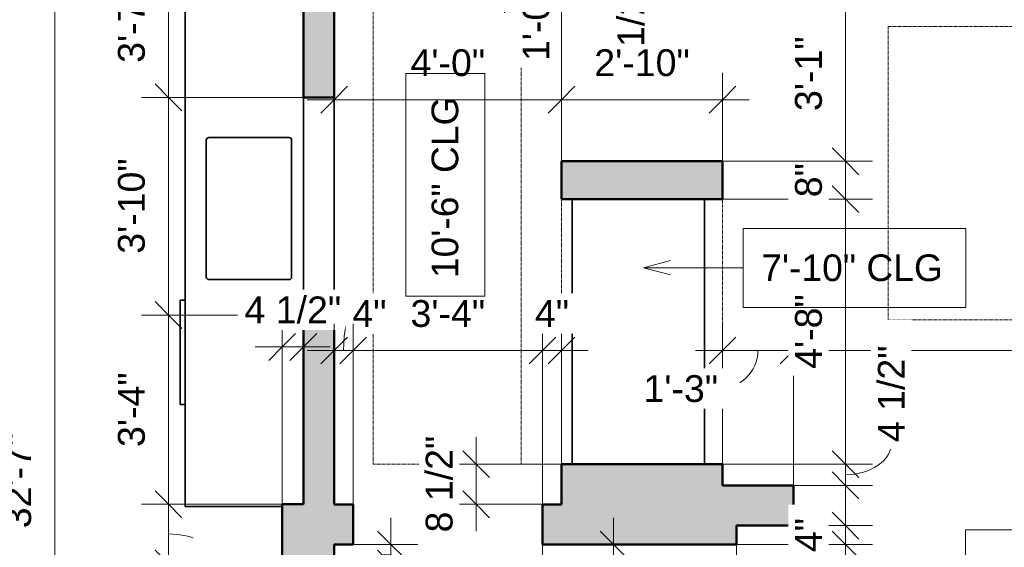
# Model space of a CAD drawing. Header units: inches. Extents: x -321 to 583, y -54 to 661.
# Tile 16 of 22: x 95 to 303, y 188 to 299. Entities that reach past the tile are written whole.
import ezdxf

# ---------------------------------------------------------------- set-up
doc = ezdxf.new("R2010")
doc.units = ezdxf.units.IN
doc.header["$MEASUREMENT"] = 0
doc.linetypes.add('Demolished', pattern=[0.188976, 0.125984, -0.062992])
for name, color, linetype, lineweight in [('A-ANNO-DIMS', 211, 'Continuous', 9), ('A-ANNO-DIMS-48', 211, 'Continuous', 9), ('A-DETL-DEMO', 6, 'Demolished', 18), ('A-WALL', 113, 'Continuous', 18), ('A-WALL-PATT', 111, 'Continuous', 18), ('G-ANNO-TEXT', 231, 'Continuous', 9), ('Q-CASE', 31, 'Continuous', 18), ('Q-SPCQ', 91, 'Continuous', 18)]:
    doc.layers.add(name, color=color, linetype=linetype, lineweight=lineweight)
doc.styles.add('Arial', font='arial.ttf', dxfattribs={"height": 5.625})
doc.styles.add('Arial_1', font='arial.ttf', dxfattribs={"height": 5.669291})
doc.dimstyles.new('Linear_-_3mm_Arial', dxfattribs={"dimscale": 12, "dimtxt": 5.784148, "dimasz": 0.472441, "dimexe": 0.472441, "dimexo": 0, "dimgap": 0.275591, "dimtad": 1, "dimrnd": 0.25, "dimzin": 3, "dimdsep": 46, "dimlunit": 4, "dimtxsty": 'Arial_1', "dimblk1": 'OBLIQUE', "dimblk2": 'OBLIQUE', "dimsah": 1, "dimcen": 0.09, "dimdle": 0.472441, "dimazin": 2, "dimtfac": 1, "dimtdec": 4, "dimtix": 1, "dimtmove": 0, "dimatfit": 3, "dimfxl": 1, "dimtvp": 1, "dimtfill": 1, "dimfrac": 2, "dimtolj": 1, "dimtzin": 0, "dimarcsym": 2})
doc.dimstyles.new('Linear_-_3mm_Arial_2', dxfattribs={"dimscale": 12, "dimtxt": 5.784148, "dimasz": 0.472441, "dimexe": 0.472441, "dimexo": 0, "dimgap": 0.275591, "dimtad": 1, "dimrnd": 0.25, "dimzin": 3, "dimdsep": 46, "dimlunit": 4, "dimtxsty": 'Arial_1', "dimblk1": 'OBLIQUE', "dimblk2": 'OBLIQUE', "dimsah": 1, "dimcen": 0.09, "dimdle": 0.472441, "dimazin": 2, "dimtfac": 1, "dimtdec": 4, "dimtix": 1, "dimtmove": 1, "dimatfit": 3, "dimfxl": 1, "dimtvp": 1, "dimtfill": 1, "dimfrac": 2, "dimtolj": 1, "dimtzin": 0, "dimarcsym": 2})

# ---------------------------------------------------------------- blocks, each defined once
blk = doc.blocks.new('Casework 5 - Casework 5-448558-2-2nd Floor Plan')
at = {"layer": 'Q-CASE', "lineweight": 35}
for p, q in [((155, 324), (130, 324)), ((130, 324), (130, 196.53)), ((135, 274.5), (152, 274.5)), ((134.5, 245), (134.5, 274)), ((152.5, 274), (152.5, 245)), ((152, 244.5), (135, 244.5)), ((130, 196.53), (150.5, 196.53))]:
    blk.add_line(p, q, dxfattribs=at)
for centre, start, end in [((135, 274), 90, 180), ((152, 274), 0, 90), ((135, 245), 180, 270), ((152, 245), 270, 0)]:
    blk.add_arc(centre, 0.5, start, end, dxfattribs=at)
blk = doc.blocks.new('Specialty Equipment 5 - Specialty Equipment 5-472490-2-2nd Floor Plan')
at = {"layer": 'Q-SPCQ', "lineweight": 35}
for p, q in [((130, 240.12), (129, 240.12)), ((129, 240.12), (129, 218.12)), ((129, 218.12), (130, 218.12))]:
    blk.add_line(p, q, dxfattribs=at)
blk = doc.blocks.new('Casework 9 - Casework 9-472654-2-2nd Floor Plan')
at = {"layer": 'Q-CASE', "lineweight": 35}
for p, q in [((211.75, 261.5), (211.75, 205.5)), ((239.75, 205.5), (239.75, 261.5))]:
    blk.add_line(p, q, dxfattribs=at)
blk = doc.blocks.new('DIMBLOCK100-2-2nd Floor Plan')
at = {"layer": 'A-ANNO-DIMS-48', "lineweight": 35}
for p, q in [((126.5, 326.5), (123.67, 329.33)), ((126.5, 326.5), (129.33, 323.66)), ((126.5, 283), (123.67, 285.83)), ((126.5, 283), (129.33, 280.16))]:
    blk.add_line(p, q, dxfattribs=at)
at = {"layer": 'A-ANNO-DIMS-48'}
for p, q in [((155, 326.5), (120.83, 326.5)), ((126.5, 326.5), (126.5, 283)), ((126.5, 326.5), (155, 326.5)), ((155, 283), (120.83, 283)), ((126.5, 283), (155, 283))]:
    blk.add_line(p, q, dxfattribs=at)
at = {"layer": 'A-ANNO-DIMS-48', "color": 0, "insert": (115.83, 290.29), "char_height": 5.669, "width": 34.7049, "attachment_point": 1, "rotation": 90, "line_spacing_factor": 0.941778, "style": 'Arial_1', "bg_fill": 3, "box_fill_scale": 1.25, "bg_fill_color": 256, "bg_fill_true_color": 13158600, "bg_fill_transparency": 0}
blk.add_mtext('3\'-7 1/2"', dxfattribs=at)
blk = doc.blocks.new('_Oblique')
at = {"color": 0, "linetype": 'ByBlock', "lineweight": -2}
blk.add_line((-0.5, -0.5), (0.5, 0.5), dxfattribs=at)
blk = doc.blocks.new('DIMBLOCK101-2-2nd Floor Plan')
at = {"layer": 'A-ANNO-DIMS-48', "lineweight": 35}
for p, q in [((126.5, 283), (123.67, 285.83)), ((126.5, 283), (129.33, 280.16)), ((126.5, 237), (123.67, 239.83)), ((126.5, 237), (129.33, 234.16))]:
    blk.add_line(p, q, dxfattribs=at)
at = {"layer": 'A-ANNO-DIMS-48'}
for p, q in [((155, 283), (120.83, 283)), ((126.5, 283), (126.5, 237)), ((126.5, 283), (155, 283)), ((155, 237), (120.83, 237)), ((126.5, 237), (155, 237))]:
    blk.add_line(p, q, dxfattribs=at)
at = {"layer": 'A-ANNO-DIMS-48', "color": 0, "insert": (115.83, 249.94), "char_height": 5.669, "width": 24.1332, "attachment_point": 1, "rotation": 90, "line_spacing_factor": 0.941778, "style": 'Arial_1', "bg_fill": 3, "box_fill_scale": 1.25, "bg_fill_color": 256, "bg_fill_true_color": 13158600, "bg_fill_transparency": 0}
blk.add_mtext('3\'-10"', dxfattribs=at)
blk = doc.blocks.new('DIMBLOCK102-2-2nd Floor Plan')
at = {"layer": 'A-ANNO-DIMS-48', "lineweight": 35}
for p, q in [((126.5, 237), (123.67, 239.83)), ((126.5, 237), (129.33, 234.16)), ((126.5, 197), (123.67, 199.83)), ((126.5, 197), (129.33, 194.17))]:
    blk.add_line(p, q, dxfattribs=at)
at = {"layer": 'A-ANNO-DIMS-48'}
for p, q in [((155, 237), (120.83, 237)), ((126.5, 237), (126.5, 197)), ((126.5, 237), (155, 237)), ((150.5, 197), (120.83, 197)), ((126.5, 197), (150.5, 197))]:
    blk.add_line(p, q, dxfattribs=at)
at = {"layer": 'A-ANNO-DIMS-48', "color": 0, "insert": (115.83, 209.12), "char_height": 5.669, "width": 18.9008, "attachment_point": 1, "rotation": 90, "line_spacing_factor": 0.941778, "style": 'Arial_1', "bg_fill": 3, "box_fill_scale": 1.25, "bg_fill_color": 256, "bg_fill_true_color": 13158600, "bg_fill_transparency": 0}
blk.add_mtext('3\'-4"', dxfattribs=at)
blk = doc.blocks.new('DIMBLOCK103-2-2nd Floor Plan')
at = {"layer": 'A-ANNO-DIMS-48', "lineweight": 35}
for p, q in [((126.5, 197), (123.67, 199.83)), ((126.5, 197), (129.33, 194.17)), ((126.5, 184.5), (123.67, 187.33)), ((126.5, 184.5), (129.33, 181.66))]:
    blk.add_line(p, q, dxfattribs=at)
at = {"layer": 'A-ANNO-DIMS-48'}
for p, q in [((150.5, 197), (120.83, 197)), ((126.5, 197), (126.5, 184.5)), ((126.5, 197), (150.5, 197)), ((150.5, 184.5), (120.83, 184.5)), ((126.5, 184.5), (150.5, 184.5))]:
    blk.add_line(p, q, dxfattribs=at)
blk.add_ellipse((126.5, 185.3), major_axis=(9.6, 0), ratio=0.568204, start_param=0, end_param=1.570796, dxfattribs=at)
at = {"layer": 'A-ANNO-DIMS-48', "color": 0, "insert": (133.19, 156.37), "char_height": 5.669, "width": 34.7049, "attachment_point": 1, "rotation": 90, "line_spacing_factor": 0.941778, "style": 'Arial_1', "bg_fill": 3, "box_fill_scale": 1.25, "bg_fill_color": 256, "bg_fill_true_color": 13158600, "bg_fill_transparency": 0}
blk.add_mtext('1\'-0 1/2"', dxfattribs=at)
blk = doc.blocks.new('DIMBLOCK108-2-2nd Floor Plan')
at = {"layer": 'A-ANNO-DIMS-48'}
for p, q in [((102.5, 403.17), (102.5, 0.83)), ((154.36, 397.5), (96.83, 397.5)), ((102.5, 397.5), (154.36, 397.5)), ((150.25, 6.5), (96.83, 6.5)), ((102.5, 6.5), (150.25, 6.5))]:
    blk.add_line(p, q, dxfattribs=at)
at = {"layer": 'A-ANNO-DIMS-48', "lineweight": 35}
for p, q in [((102.5, 397.5), (99.67, 400.33)), ((102.5, 397.5), (105.33, 394.67)), ((102.5, 6.5), (99.67, 9.33)), ((102.5, 6.5), (105.33, 3.67))]:
    blk.add_line(p, q, dxfattribs=at)
at = {"layer": 'A-ANNO-DIMS-48', "color": 0, "insert": (91.83, 191.94), "char_height": 5.669, "width": 24.1332, "attachment_point": 1, "rotation": 90, "line_spacing_factor": 0.941778, "style": 'Arial_1', "bg_fill": 3, "box_fill_scale": 1.25, "bg_fill_color": 256, "bg_fill_true_color": 13158600, "bg_fill_transparency": 0}
blk.add_mtext('32\'-7"', dxfattribs=at)
blk = doc.blocks.new('DIMBLOCK109-2-2nd Floor Plan')
at = {"layer": 'A-ANNO-DIMS-48'}
for p, q in [((150.5, 197), (150.5, 235.92)), ((155, 197.73), (155, 235.92)), ((144.83, 230.25), (160.67, 230.25)), ((150.5, 230.25), (150.5, 197)), ((155, 230.25), (155, 197.73))]:
    blk.add_line(p, q, dxfattribs=at)
at = {"layer": 'A-ANNO-DIMS-48', "lineweight": 35}
for p, q in [((150.5, 230.25), (153.33, 233.08)), ((155, 230.25), (157.83, 233.08)), ((150.5, 230.25), (147.67, 227.42)), ((155, 230.25), (152.17, 227.42))]:
    blk.add_line(p, q, dxfattribs=at)
at = {"layer": 'A-ANNO-DIMS-48', "color": 0, "insert": (142.56, 240.92), "char_height": 5.669, "width": 24.4536, "attachment_point": 1, "line_spacing_factor": 0.941778, "style": 'Arial_1', "bg_fill": 3, "box_fill_scale": 1.25, "bg_fill_color": 256, "bg_fill_true_color": 13158600, "bg_fill_transparency": 0}
blk.add_mtext('4 1/2"', dxfattribs=at)
blk = doc.blocks.new('DIMBLOCK110-2-2nd Floor Plan')
at = {"layer": 'A-ANNO-DIMS-48'}
for p, q in [((161.5, 196.98), (161.5, 235.17)), ((165.5, 197), (165.5, 235.17)), ((155.83, 229.5), (165.5, 229.5)), ((161.5, 229.5), (161.5, 196.98)), ((165.5, 229.5), (165.5, 197))]:
    blk.add_line(p, q, dxfattribs=at)
at = {"layer": 'A-ANNO-DIMS-48', "lineweight": 35}
for p, q in [((161.5, 229.5), (164.33, 232.33)), ((165.5, 229.5), (168.33, 232.33)), ((161.5, 229.5), (158.67, 226.66)), ((165.5, 229.5), (162.67, 226.66))]:
    blk.add_line(p, q, dxfattribs=at)
at = {"layer": 'A-ANNO-DIMS-48'}
blk.add_ellipse((165.34, 229.5), major_axis=(0, 7.76), ratio=0.237826, start_param=0, end_param=1.570796, dxfattribs=at)
at = {"layer": 'A-ANNO-DIMS-48', "color": 0, "insert": (165.34, 240.16), "char_height": 5.669, "width": 8.6495, "attachment_point": 1, "line_spacing_factor": 0.941778, "style": 'Arial_1', "bg_fill": 3, "box_fill_scale": 1.25, "bg_fill_color": 256, "bg_fill_true_color": 13158600, "bg_fill_transparency": 0}
blk.add_mtext('4"', dxfattribs=at)
blk = doc.blocks.new('DIMBLOCK111-2-2nd Floor Plan')
at = {"layer": 'A-ANNO-DIMS-48'}
for p, q in [((165.5, 197), (165.5, 235.17)), ((205.5, 197), (205.5, 235.17)), ((165.5, 229.5), (205.5, 229.5)), ((165.5, 229.5), (165.5, 197)), ((205.5, 229.5), (205.5, 197))]:
    blk.add_line(p, q, dxfattribs=at)
at = {"layer": 'A-ANNO-DIMS-48', "lineweight": 35}
for p, q in [((165.5, 229.5), (168.33, 232.33)), ((205.5, 229.5), (208.33, 232.33)), ((165.5, 229.5), (162.67, 226.66)), ((205.5, 229.5), (202.67, 226.66))]:
    blk.add_line(p, q, dxfattribs=at)
at = {"layer": 'A-ANNO-DIMS-48', "color": 0, "insert": (177.62, 240.16), "char_height": 5.669, "width": 18.9008, "attachment_point": 1, "line_spacing_factor": 0.941778, "style": 'Arial_1', "bg_fill": 3, "box_fill_scale": 1.25, "bg_fill_color": 256, "bg_fill_true_color": 13158600, "bg_fill_transparency": 0}
blk.add_mtext('3\'-4"', dxfattribs=at)
blk = doc.blocks.new('DIMBLOCK112-2-2nd Floor Plan')
at = {"layer": 'A-ANNO-DIMS-48'}
for p, q in [((205.5, 197), (205.5, 235.17)), ((209.5, 197.75), (209.5, 235.17)), ((205.5, 229.5), (215.17, 229.5)), ((205.5, 229.5), (205.5, 197)), ((209.5, 229.5), (209.5, 197.75))]:
    blk.add_line(p, q, dxfattribs=at)
at = {"layer": 'A-ANNO-DIMS-48', "lineweight": 35}
for p, q in [((205.5, 229.5), (208.33, 232.33)), ((209.5, 229.5), (212.33, 232.33)), ((205.5, 229.5), (202.67, 226.66)), ((209.5, 229.5), (206.67, 226.66))]:
    blk.add_line(p, q, dxfattribs=at)
at = {"layer": 'A-ANNO-DIMS-48', "color": 0, "insert": (203.9, 240.16), "char_height": 5.669, "width": 8.6495, "attachment_point": 1, "line_spacing_factor": 0.941778, "style": 'Arial_1', "bg_fill": 3, "box_fill_scale": 1.25, "bg_fill_color": 256, "bg_fill_true_color": 13158600, "bg_fill_transparency": 0}
blk.add_mtext('4"', dxfattribs=at)
blk = doc.blocks.new('DIMBLOCK113-2-2nd Floor Plan')
at = {"layer": 'A-ANNO-DIMS-48'}
for p, q in [((243.5, 205.5), (243.5, 235.17)), ((258.51, 201), (258.51, 235.17)), ((237.83, 229.5), (258.51, 229.5)), ((243.5, 229.5), (243.5, 205.5)), ((258.51, 229.5), (258.51, 201))]:
    blk.add_line(p, q, dxfattribs=at)
at = {"layer": 'A-ANNO-DIMS-48', "lineweight": 35}
for p, q in [((243.5, 229.5), (246.33, 232.33)), ((258.51, 229.5), (261.34, 232.33)), ((243.5, 229.5), (240.67, 226.66)), ((258.51, 229.5), (255.67, 226.66))]:
    blk.add_line(p, q, dxfattribs=at)
at = {"layer": 'A-ANNO-DIMS-48'}
blk.add_ellipse((242.57, 229.5), major_axis=(8.43, 0), ratio=0.962764, start_param=4.712389, end_param=6.283185, dxfattribs=at)
at = {"layer": 'A-ANNO-DIMS-48', "color": 0, "insert": (226.82, 224.29), "char_height": 5.669, "width": 18.9008, "attachment_point": 1, "line_spacing_factor": 0.941778, "style": 'Arial_1', "bg_fill": 3, "box_fill_scale": 1.25, "bg_fill_color": 256, "bg_fill_true_color": 13158600, "bg_fill_transparency": 0}
blk.add_mtext('1\'-3"', dxfattribs=at)
blk = doc.blocks.new('DIMBLOCK114-2-2nd Floor Plan')
at = {"layer": 'A-ANNO-DIMS-48'}
for p, q in [((258.51, 201), (258.51, 235.17)), ((404.51, 201), (404.51, 235.17)), ((258.51, 229.5), (404.51, 229.5)), ((258.51, 229.5), (258.51, 201)), ((404.51, 229.5), (404.51, 201))]:
    blk.add_line(p, q, dxfattribs=at)
at = {"layer": 'A-ANNO-DIMS-48', "lineweight": 35}
for p, q in [((258.51, 229.5), (261.34, 232.33)), ((404.51, 229.5), (407.34, 232.33)), ((258.51, 229.5), (255.67, 226.66)), ((404.51, 229.5), (401.67, 226.66))]:
    blk.add_line(p, q, dxfattribs=at)
at = {"layer": 'A-ANNO-DIMS-48', "color": 0, "insert": (321.45, 240.16), "char_height": 5.669, "width": 24.1332, "attachment_point": 1, "line_spacing_factor": 0.941778, "style": 'Arial_1', "bg_fill": 3, "box_fill_scale": 1.25, "bg_fill_color": 256, "bg_fill_true_color": 13158600, "bg_fill_transparency": 0}
blk.add_mtext('12\'-2"', dxfattribs=at)
blk = doc.blocks.new('DIMBLOCK161-2-2nd Floor Plan')
at = {"layer": 'A-ANNO-DIMS-48', "lineweight": 35}
for p, q in [((269.5, 205.5), (266.67, 208.33)), ((269.5, 201), (266.67, 203.83)), ((269.5, 205.5), (272.33, 202.66)), ((269.5, 201), (272.33, 198.17))]:
    blk.add_line(p, q, dxfattribs=at)
at = {"layer": 'A-ANNO-DIMS-48'}
for p, q in [((243.5, 205.5), (275.17, 205.5)), ((269.5, 205.5), (243.5, 205.5)), ((269.5, 195.33), (269.5, 205.5)), ((243.75, 201), (275.17, 201)), ((269.5, 201), (243.75, 201))]:
    blk.add_line(p, q, dxfattribs=at)
blk.add_ellipse((269.5, 210.14), major_axis=(9.74, 0), ratio=0.707116, start_param=4.712389, end_param=6.283185, dxfattribs=at)
at = {"layer": 'A-ANNO-DIMS-48', "color": 0, "insert": (276.33, 210.14), "char_height": 5.669, "width": 24.4536, "attachment_point": 1, "rotation": 90, "line_spacing_factor": 0.941778, "style": 'Arial_1', "bg_fill": 3, "box_fill_scale": 1.25, "bg_fill_color": 256, "bg_fill_true_color": 13158600, "bg_fill_transparency": 0}
blk.add_mtext('4 1/2"', dxfattribs=at)
blk = doc.blocks.new('DIMBLOCK162-2-2nd Floor Plan')
at = {"layer": 'A-ANNO-DIMS-48', "lineweight": 35}
for p, q in [((269.5, 261.5), (266.67, 264.33)), ((269.5, 261.5), (272.33, 258.66)), ((269.5, 205.5), (266.67, 208.33)), ((269.5, 205.5), (272.33, 202.66))]:
    blk.add_line(p, q, dxfattribs=at)
at = {"layer": 'A-ANNO-DIMS-48'}
for p, q in [((243.5, 261.5), (275.17, 261.5)), ((269.5, 261.5), (243.5, 261.5)), ((269.5, 205.5), (269.5, 261.5)), ((243.5, 205.5), (275.17, 205.5)), ((269.5, 205.5), (243.5, 205.5))]:
    blk.add_line(p, q, dxfattribs=at)
at = {"layer": 'A-ANNO-DIMS-48', "color": 0, "insert": (258.83, 225.62), "char_height": 5.669, "width": 18.9008, "attachment_point": 1, "rotation": 90, "line_spacing_factor": 0.941778, "style": 'Arial_1', "bg_fill": 3, "box_fill_scale": 1.25, "bg_fill_color": 256, "bg_fill_true_color": 13158600, "bg_fill_transparency": 0}
blk.add_mtext('4\'-8"', dxfattribs=at)
blk = doc.blocks.new('DIMBLOCK163-2-2nd Floor Plan')
at = {"layer": 'A-ANNO-DIMS-48', "lineweight": 35}
for p, q in [((269.5, 269.5), (266.67, 272.33)), ((269.5, 269.5), (272.33, 266.66)), ((269.5, 261.5), (266.67, 264.33)), ((269.5, 261.5), (272.33, 258.66))]:
    blk.add_line(p, q, dxfattribs=at)
at = {"layer": 'A-ANNO-DIMS-48'}
for p, q in [((243.5, 269.5), (275.17, 269.5)), ((269.5, 269.5), (243.5, 269.5)), ((269.5, 261.5), (269.5, 269.5)), ((243.5, 261.5), (275.17, 261.5)), ((269.5, 261.5), (243.5, 261.5))]:
    blk.add_line(p, q, dxfattribs=at)
at = {"layer": 'A-ANNO-DIMS-48', "color": 0, "insert": (258.83, 261.89), "char_height": 5.669, "width": 8.6495, "attachment_point": 1, "rotation": 90, "line_spacing_factor": 0.941778, "style": 'Arial_1', "bg_fill": 3, "box_fill_scale": 1.25, "bg_fill_color": 256, "bg_fill_true_color": 13158600, "bg_fill_transparency": 0}
blk.add_mtext('8"', dxfattribs=at)
blk = doc.blocks.new('DIMBLOCK164-2-2nd Floor Plan')
at = {"layer": 'A-ANNO-DIMS-48'}
for p, q in [((269.5, 269.5), (269.5, 312.17)), ((239, 306.5), (275.17, 306.5)), ((269.5, 306.5), (239, 306.5)), ((243.5, 269.5), (275.17, 269.5)), ((269.5, 269.5), (243.5, 269.5))]:
    blk.add_line(p, q, dxfattribs=at)
at = {"layer": 'A-ANNO-DIMS-48', "lineweight": 35}
for p, q in [((269.5, 306.5), (266.67, 309.33)), ((269.5, 306.5), (272.33, 303.66)), ((269.5, 269.5), (266.67, 272.33)), ((269.5, 269.5), (272.33, 266.66))]:
    blk.add_line(p, q, dxfattribs=at)
at = {"layer": 'A-ANNO-DIMS-48', "color": 0, "insert": (258.83, 280.12), "char_height": 5.669, "width": 18.9008, "attachment_point": 1, "rotation": 90, "line_spacing_factor": 0.941778, "style": 'Arial_1', "bg_fill": 3, "box_fill_scale": 1.25, "bg_fill_color": 256, "bg_fill_true_color": 13158600, "bg_fill_transparency": 0}
blk.add_mtext('3\'-1"', dxfattribs=at)
blk = doc.blocks.new('DIMBLOCK165-2-2nd Floor Plan')
at = {"layer": 'A-ANNO-DIMS-48'}
for p, q in [((220.5, 194.17), (220.5, 132)), ((245.58, 188.5), (214.83, 188.5)), ((220.5, 188.5), (245.58, 188.5)), ((244.25, 132), (214.83, 132)), ((220.5, 132), (244.25, 132))]:
    blk.add_line(p, q, dxfattribs=at)
at = {"layer": 'A-ANNO-DIMS-48', "lineweight": 35}
for p, q in [((220.5, 188.5), (217.67, 191.33)), ((220.5, 188.5), (223.33, 185.66)), ((220.5, 132), (217.67, 134.83)), ((220.5, 132), (223.33, 129.17))]:
    blk.add_line(p, q, dxfattribs=at)
at = {"layer": 'A-ANNO-DIMS-48', "color": 0, "insert": (209.83, 145.79), "char_height": 5.669, "width": 34.7049, "attachment_point": 1, "rotation": 90, "line_spacing_factor": 0.941778, "style": 'Arial_1', "bg_fill": 3, "box_fill_scale": 1.25, "bg_fill_color": 256, "bg_fill_true_color": 13158600, "bg_fill_transparency": 0}
blk.add_mtext('4\'-8 1/2"', dxfattribs=at)
blk = doc.blocks.new('DIMBLOCK197-2-2nd Floor Plan')
at = {"layer": 'A-ANNO-DIMS-48'}
for p, q in [((205.5, 188.5), (205.5, 158.83)), ((205.5, 164.5), (205.5, 188.5)), ((246.5, 188.5), (246.5, 158.83)), ((246.5, 164.5), (246.5, 188.5)), ((199.83, 164.5), (246.5, 164.5))]:
    blk.add_line(p, q, dxfattribs=at)
at = {"layer": 'A-ANNO-DIMS-48', "lineweight": 35}
for p, q in [((205.5, 164.5), (208.33, 167.33)), ((246.5, 164.5), (249.33, 167.33)), ((205.5, 164.5), (202.67, 161.66)), ((246.5, 164.5), (243.67, 161.66))]:
    blk.add_line(p, q, dxfattribs=at)
at = {"layer": 'A-ANNO-DIMS-48', "color": 0, "insert": (218.12, 175.16), "char_height": 5.669, "width": 18.9008, "attachment_point": 1, "line_spacing_factor": 0.941778, "style": 'Arial_1', "bg_fill": 3, "box_fill_scale": 1.25, "bg_fill_color": 256, "bg_fill_true_color": 13158600, "bg_fill_transparency": 0}
blk.add_mtext('3\'-5"', dxfattribs=at)
blk = doc.blocks.new('DIMBLOCK198-2-2nd Floor Plan')
at = {"layer": 'A-ANNO-DIMS-48'}
for p, q in [((258.51, 192.5), (258.51, 158.83)), ((258.51, 164.5), (258.51, 192.5)), ((246.5, 188.5), (246.5, 158.83)), ((246.5, 164.5), (246.5, 188.5)), ((246.5, 164.5), (264.18, 164.5))]:
    blk.add_line(p, q, dxfattribs=at)
at = {"layer": 'A-ANNO-DIMS-48', "lineweight": 35}
for p, q in [((246.5, 164.5), (249.33, 167.33)), ((258.51, 164.5), (261.34, 167.33)), ((246.5, 164.5), (243.67, 161.66)), ((258.51, 164.5), (255.67, 161.66))]:
    blk.add_line(p, q, dxfattribs=at)
at = {"layer": 'A-ANNO-DIMS-48', "color": 0, "insert": (244.63, 175.16), "char_height": 5.669, "width": 18.9008, "attachment_point": 1, "line_spacing_factor": 0.941778, "style": 'Arial_1', "bg_fill": 3, "box_fill_scale": 1.25, "bg_fill_color": 256, "bg_fill_true_color": 13158600, "bg_fill_transparency": 0}
blk.add_mtext('1\'-0"', dxfattribs=at)
blk = doc.blocks.new('DIMBLOCK199-2-2nd Floor Plan')
at = {"layer": 'A-ANNO-DIMS-48'}
for p, q in [((269.5, 182.83), (269.5, 198.17)), ((247.11, 192.5), (275.17, 192.5)), ((269.5, 192.5), (247.11, 192.5)), ((241.25, 188.5), (275.17, 188.5)), ((269.5, 188.5), (241.25, 188.5))]:
    blk.add_line(p, q, dxfattribs=at)
at = {"layer": 'A-ANNO-DIMS-48', "lineweight": 35}
for p, q in [((269.5, 192.5), (266.67, 195.33)), ((269.5, 188.5), (266.67, 191.33)), ((269.5, 192.5), (272.33, 189.67)), ((269.5, 188.5), (272.33, 185.66))]:
    blk.add_line(p, q, dxfattribs=at)
at = {"layer": 'A-ANNO-DIMS-48', "color": 0, "insert": (258.83, 186.89), "char_height": 5.669, "width": 8.6495, "attachment_point": 1, "rotation": 90, "line_spacing_factor": 0.941778, "style": 'Arial_1', "bg_fill": 3, "box_fill_scale": 1.25, "bg_fill_color": 256, "bg_fill_true_color": 13158600, "bg_fill_transparency": 0}
blk.add_mtext('4"', dxfattribs=at)
blk = doc.blocks.new('DIMBLOCK204-2-2nd Floor Plan')
at = {"layer": 'A-ANNO-DIMS-48', "lineweight": 35}
for p, q in [((232, 318.5), (229.17, 321.33)), ((232, 318.5), (234.83, 315.66)), ((232, 311), (229.17, 313.83)), ((232, 311), (234.83, 308.16))]:
    blk.add_line(p, q, dxfattribs=at)
at = {"layer": 'A-ANNO-DIMS-48'}
for p, q in [((214, 318.5), (237.67, 318.5)), ((232, 318.5), (214, 318.5)), ((232, 318.5), (232, 305.33)), ((214.22, 311), (237.67, 311)), ((232, 311), (214.22, 311))]:
    blk.add_line(p, q, dxfattribs=at)
blk.add_ellipse((232, 307.43), major_axis=(7.76, 0), ratio=0.943159, start_param=1.570796, end_param=3.141593, dxfattribs=at)
at = {"layer": 'A-ANNO-DIMS-48', "color": 0, "insert": (221.33, 287.05), "char_height": 5.669, "width": 24.4536, "attachment_point": 1, "rotation": 90, "line_spacing_factor": 0.941778, "style": 'Arial_1', "bg_fill": 3, "box_fill_scale": 1.25, "bg_fill_color": 256, "bg_fill_true_color": 13158600, "bg_fill_transparency": 0}
blk.add_mtext('7 1/2"', dxfattribs=at)
blk = doc.blocks.new('DIMBLOCK205-2-2nd Floor Plan')
at = {"layer": 'A-ANNO-DIMS-48'}
for p, q in [((161.5, 312.49), (161.5, 276.83)), ((161.5, 282.5), (161.5, 312.49)), ((209.5, 310.75), (209.5, 276.83)), ((209.5, 282.5), (209.5, 310.75)), ((155.83, 282.5), (215.17, 282.5))]:
    blk.add_line(p, q, dxfattribs=at)
at = {"layer": 'A-ANNO-DIMS-48', "lineweight": 35}
for p, q in [((161.5, 282.5), (164.33, 285.33)), ((209.5, 282.5), (212.33, 285.33)), ((161.5, 282.5), (158.67, 279.66)), ((209.5, 282.5), (206.67, 279.66))]:
    blk.add_line(p, q, dxfattribs=at)
at = {"layer": 'A-ANNO-DIMS-48', "color": 0, "insert": (177.62, 293.16), "char_height": 5.669, "width": 18.9008, "attachment_point": 1, "line_spacing_factor": 0.941778, "style": 'Arial_1', "bg_fill": 3, "box_fill_scale": 1.25, "bg_fill_color": 256, "bg_fill_true_color": 13158600, "bg_fill_transparency": 0}
blk.add_mtext('4\'-0"', dxfattribs=at)
blk = doc.blocks.new('DIMBLOCK206-2-2nd Floor Plan')
at = {"layer": 'A-ANNO-DIMS-48'}
for p, q in [((197.5, 324.17), (197.5, 300.83)), ((209.25, 318.5), (191.83, 318.5)), ((197.5, 318.5), (209.25, 318.5)), ((209.5, 306.5), (191.83, 306.5)), ((197.5, 306.5), (209.5, 306.5))]:
    blk.add_line(p, q, dxfattribs=at)
at = {"layer": 'A-ANNO-DIMS-48', "lineweight": 35}
for p, q in [((197.5, 318.5), (194.67, 321.33)), ((197.5, 318.5), (200.33, 315.66)), ((197.5, 306.5), (194.67, 309.33)), ((197.5, 306.5), (200.33, 303.66))]:
    blk.add_line(p, q, dxfattribs=at)
at = {"layer": 'A-ANNO-DIMS-48'}
blk.add_ellipse((197.5, 306.43), major_axis=(6.69, 0), ratio=0.906313, start_param=0, end_param=1.570796, dxfattribs=at)
at = {"layer": 'A-ANNO-DIMS-48', "color": 0, "insert": (201.28, 290.68), "char_height": 5.669, "width": 18.9008, "attachment_point": 1, "rotation": 90, "line_spacing_factor": 0.941778, "style": 'Arial_1', "bg_fill": 3, "box_fill_scale": 1.25, "bg_fill_color": 256, "bg_fill_true_color": 13158600, "bg_fill_transparency": 0}
blk.add_mtext('1\'-0"', dxfattribs=at)
blk = doc.blocks.new('DIMBLOCK208-2-2nd Floor Plan')
at = {"layer": 'A-ANNO-DIMS-48'}
for p, q in [((173.5, 178.83), (173.5, 194.17)), ((161.75, 188.5), (179.17, 188.5)), ((173.5, 188.5), (161.75, 188.5)), ((161.5, 184.5), (179.17, 184.5)), ((173.5, 184.5), (161.5, 184.5))]:
    blk.add_line(p, q, dxfattribs=at)
at = {"layer": 'A-ANNO-DIMS-48', "lineweight": 35}
for p, q in [((173.5, 188.5), (170.67, 191.33)), ((173.5, 184.5), (170.67, 187.33)), ((173.5, 188.5), (176.33, 185.66)), ((173.5, 184.5), (176.33, 181.66))]:
    blk.add_line(p, q, dxfattribs=at)
at = {"layer": 'A-ANNO-DIMS-48'}
blk.add_ellipse((173.5, 180.81), major_axis=(-6.59, 0), ratio=0.862959, start_param=4.712389, end_param=6.283185, dxfattribs=at)
at = {"layer": 'A-ANNO-DIMS-48', "color": 0, "insert": (164, 173.6), "char_height": 5.669, "width": 8.6495, "attachment_point": 1, "rotation": 90, "line_spacing_factor": 0.941778, "style": 'Arial_1', "bg_fill": 3, "box_fill_scale": 1.25, "bg_fill_color": 256, "bg_fill_true_color": 13158600, "bg_fill_transparency": 0}
blk.add_mtext('4"', dxfattribs=at)
blk = doc.blocks.new('DIMBLOCK209-2-2nd Floor Plan')
at = {"layer": 'A-ANNO-DIMS-48'}
for p, q in [((191.5, 211.17), (191.5, 191.33)), ((209.5, 205.5), (185.83, 205.5)), ((191.5, 205.5), (209.5, 205.5)), ((209.29, 197), (185.83, 197)), ((191.5, 197), (209.29, 197))]:
    blk.add_line(p, q, dxfattribs=at)
at = {"layer": 'A-ANNO-DIMS-48', "lineweight": 35}
for p, q in [((191.5, 205.5), (188.67, 208.33)), ((191.5, 205.5), (194.33, 202.66)), ((191.5, 197), (188.67, 199.83)), ((191.5, 197), (194.33, 194.16))]:
    blk.add_line(p, q, dxfattribs=at)
at = {"layer": 'A-ANNO-DIMS-48', "color": 0, "insert": (180.83, 191.06), "char_height": 5.669, "width": 24.4536, "attachment_point": 1, "rotation": 90, "line_spacing_factor": 0.941778, "style": 'Arial_1', "bg_fill": 3, "box_fill_scale": 1.25, "bg_fill_color": 256, "bg_fill_true_color": 13158600, "bg_fill_transparency": 0}
blk.add_mtext('8 1/2"', dxfattribs=at)
blk = doc.blocks.new('DIMBLOCK218-2-2nd Floor Plan')
at = {"layer": 'A-ANNO-DIMS-48'}
for p, q in [((209.5, 264.71), (209.5, 288.17)), ((243.5, 266.4), (243.5, 288.17)), ((203.83, 282.5), (249.17, 282.5)), ((209.5, 282.5), (209.5, 264.71)), ((243.5, 282.5), (243.5, 266.4))]:
    blk.add_line(p, q, dxfattribs=at)
at = {"layer": 'A-ANNO-DIMS-48', "lineweight": 35}
for p, q in [((209.5, 282.5), (212.33, 285.33)), ((243.5, 282.5), (246.33, 285.33)), ((209.5, 282.5), (206.67, 279.66)), ((243.5, 282.5), (240.67, 279.66))]:
    blk.add_line(p, q, dxfattribs=at)
at = {"layer": 'A-ANNO-DIMS-48', "color": 0, "insert": (216.44, 293.16), "char_height": 5.669, "width": 24.1332, "attachment_point": 1, "line_spacing_factor": 0.941778, "style": 'Arial_1', "bg_fill": 3, "box_fill_scale": 1.25, "bg_fill_color": 256, "bg_fill_true_color": 13158600, "bg_fill_transparency": 0}
blk.add_mtext('2\'-10"', dxfattribs=at)

msp = doc.modelspace()

# ---------------------------------------------------------------- hatches: boundary and pattern name
at = {"layer": 'A-WALL-PATT'}
h = msp.add_hatch(color=256, dxfattribs=at)
h.paths.add_polyline_path([(161.5, 197), (161.5, 236.996), (155, 236.996), (155, 197)])
h.paths.add_polyline_path([(161.5, 282.996), (161.5, 326.496), (155, 326.496), (155, 282.996)])
h.paths.add_polyline_path([(161.5, 368.496), (161.5, 391.496), (158.25, 391.496), (158.25, 397.5), (155, 397.5), (155, 368.496)])
for points in [[(243.5, 261.496), (243.5, 269.496), (209.5, 269.496), (209.5, 261.496)], [(241.25, 188.496), (241.25, 192.996), (243.5, 192.996), (243.5, 205.496), (209.5, 205.496), (209.5, 188.496)], [(246.5, 188.496), (246.5, 192.5), (243.5, 192.5), (243.5, 192.996), (241.25, 192.996), (241.25, 188.496)]]:
    msp.add_hatch(color=256, dxfattribs=at).paths.add_polyline_path(points)
h = msp.add_hatch(color=256, dxfattribs=at)
h.paths.add_polyline_path([(421.5, 192.5), (421.5, 201), (404.506, 201), (404.506, 192.5)])
h.paths.add_polyline_path([(258.506, 192.5), (258.506, 201), (243.5, 201), (243.5, 192.5), (254.88, 192.5)])
h = msp.add_hatch(color=256, dxfattribs=at)
h.paths.add_polyline_path([(150.5, 6.5), (161.5, 6.5), (161.5, 40), (150.5, 40), (150.5, 8.878)])
h.paths.add_polyline_path([(150.5, 98), (161.5, 98), (161.5, 134.496), (150.5, 134.496), (150.5, 107.258)])
h.paths.add_polyline_path([(161.5, 184.496), (161.5, 197), (150.5, 197), (150.5, 184.496)])
h = msp.add_hatch(color=256, dxfattribs=at)
h.paths.add_polyline_path([(209.5, 188.496), (209.5, 196.996), (205.5, 196.996), (205.5, 188.496)])
h.paths.add_polyline_path([(165.5, 188.496), (165.5, 196.996), (161.5, 196.996), (161.5, 188.496)])

# ---------------------------------------------------------------- linework, layer by layer
at = {"layer": 'A-DETL-DEMO'}
for p, q in [((169.75, 383.246), (169.75, 205.496)), ((201, 383.246), (201, 205.496)), ((278.5, 298), (386.5, 298)), ((278.5, 236), (278.5, 298)), ((209.5, 261.246), (209.5, 205.496)), ((243.5, 261.496), (243.5, 205.496)), ((386.5, 236), (278.5, 236)), ((169.75, 205.496), (201, 205.496))]:
    msp.add_line(p, q, dxfattribs=at)
at = {"layer": 'A-WALL', "lineweight": 50}
for p, q in [((155, 326.496), (155, 282.996)), ((161.5, 282.996), (161.5, 326.496)), ((155, 282.996), (161.5, 282.996)), ((243.5, 269.496), (209.5, 269.496)), ((209.5, 269.496), (209.5, 261.496)), ((243.5, 261.496), (243.5, 269.496)), ((209.5, 261.496), (243.5, 261.496)), ((155, 236.996), (155, 197)), ((161.5, 236.996), (155, 236.996)), ((161.5, 197), (161.5, 236.996)), ((243.5, 205.496), (209.5, 205.496)), ((209.5, 205.496), (209.5, 196.996)), ((243.5, 201), (243.5, 205.496)), ((258.506, 201), (243.5, 201)), ((258.506, 192.5), (258.506, 201)), ((150.5, 197), (150.5, 184.496)), ((155, 197), (150.5, 197)), ((165.5, 196.996), (161.5, 196.996)), ((165.5, 188.496), (165.5, 196.996)), ((209.5, 196.996), (205.5, 196.996)), ((205.5, 196.996), (205.5, 188.496)), ((246.5, 192.5), (258.506, 192.5)), ((246.5, 188.496), (246.5, 192.5)), ((161.5, 188.496), (165.5, 188.496)), ((161.5, 184.496), (161.5, 188.496)), ((205.5, 188.496), (246.5, 188.496))]:
    msp.add_line(p, q, dxfattribs=at)
at = {"layer": 'A-WALL', "lineweight": 35}
for p, q in [((155, 236.996), (155, 282.996)), ((161.5, 282.996), (161.5, 236.996))]:
    msp.add_line(p, q, dxfattribs=at)
at = {"layer": 'G-ANNO-TEXT', "color": 7}
for q in [(232.514, 248.514), (232.514, 245.476)]:
    msp.add_line((226.845, 246.995), q, dxfattribs=at)
at = {"layer": 'G-ANNO-TEXT', "color": 7, "flags": 128}
msp.add_lwpolyline([(294.839, 191.632), (341.902, 191.632), (341.902, 174.957), (294.839, 174.957)], close=True, dxfattribs=at)

# ---------------------------------------------------------------- block references
at = {"layer": 'Q-CASE', "lineweight": 35}
for name in ['Casework 5 - Casework 5-448558-2-2nd Floor Plan', 'Casework 9 - Casework 9-472654-2-2nd Floor Plan']:
    msp.add_blockref(name, (0, 0), dxfattribs=at)
at = {"layer": 'Q-SPCQ', "lineweight": 35}
msp.add_blockref('Specialty Equipment 5 - Specialty Equipment 5-472490-2-2nd Floor Plan', (0, 0), dxfattribs=at)

# ---------------------------------------------------------------- dimensions: what is measured, and where the dimension line sits
at = {"layer": 'A-ANNO-DIMS'}
dim = msp.add_linear_dim(base=(232, 310.996), p1=(214, 318.496), p2=(214.217, 310.996), angle=90, dimstyle='Linear_-_3mm_Arial_2', override={"dimpost": '<>', "dimfxl": 7.503149}, dxfattribs=at)
dim.commit()
dim.dimension.update_dxf_attribs({"geometry": 'DIMBLOCK204-2-2nd Floor Plan', "text_midpoint": (225.112, 299.279), "dimtype": 160, "text_rotation": 90})

# ---------------------------------------------------------------- next in the draw order: dimensions: what is measured, and where the dimension line sits
for base, p1, p2, override, picture, middle in [((126.5, 282.996), (155, 326.496), (155, 282.996), {"dimpost": '<>', "dimfxl": 43.5}, 'DIMBLOCK100-2-2nd Floor Plan', (120.26, 304.746)), ((220.5, 132), (245.584, 188.496), (244.25, 132), {"dimpost": '<>', "dimfxl": 56.511607}, 'DIMBLOCK165-2-2nd Floor Plan', (214.262, 160.248))]:
    dim = msp.add_linear_dim(base=base, p1=p1, p2=p2, angle=90, dimstyle='Linear_-_3mm_Arial', override=override, dxfattribs=at)
    dim.commit()
    dim.dimension.update_dxf_attribs({"geometry": picture, "text_midpoint": middle})
dim = msp.add_linear_dim(base=(258.506, 229.496), p1=(243.5, 205.496), p2=(258.506, 201), dimstyle='Linear_-_3mm_Arial_2', override={"dimpost": '<>', "dimfxl": 15.665031}, dxfattribs=at)
dim.commit()
dim.dimension.update_dxf_attribs({"geometry": 'DIMBLOCK113-2-2nd Floor Plan', "text_midpoint": (236.273, 220.512), "dimtype": 160})
dim = msp.add_linear_dim(base=(173.5, 188.496), p1=(161.5, 184.496), p2=(161.75, 188.496), angle=90, dimstyle='Linear_-_3mm_Arial_2', override={"dimpost": '<>', "dimfxl": 4.007805}, dxfattribs=at)
dim.commit()
dim.dimension.update_dxf_attribs({"geometry": 'DIMBLOCK208-2-2nd Floor Plan', "text_midpoint": (167.778, 177.925), "dimtype": 160, "text_rotation": 90})

# ---------------------------------------------------------------- next in the draw order: dimensions: what is measured, and where the dimension line sits
dim = msp.add_linear_dim(base=(126.5, 236.996), p1=(155, 282.996), p2=(155, 236.996), angle=90, dimstyle='Linear_-_3mm_Arial', override={"dimpost": '<>', "dimfxl": 46}, dxfattribs=at)
dim.commit()
dim.dimension.update_dxf_attribs({"geometry": 'DIMBLOCK101-2-2nd Floor Plan', "text_midpoint": (120.296, 259.996)})
for base, p1, p2, override, picture, middle in [((404.506, 229.496), (258.506, 201), (404.506, 201), {"dimpost": '<>', "dimfxl": 146}, 'DIMBLOCK114-2-2nd Floor Plan', (331.506, 235.649)), ((246.5, 164.496), (205.5, 188.496), (246.5, 188.496), {"dimpost": '<>', "dimfxl": 41}, 'DIMBLOCK197-2-2nd Floor Plan', (226, 170.699))]:
    dim = msp.add_linear_dim(base=base, p1=p1, p2=p2, dimstyle='Linear_-_3mm_Arial', override=override, dxfattribs=at)
    dim.commit()
    dim.dimension.update_dxf_attribs({"geometry": picture, "text_midpoint": middle})

# ---------------------------------------------------------------- next in the draw order: dimensions: what is measured, and where the dimension line sits
for base, p1, p2, override, picture, middle in [((209.5, 282.496), (161.5, 312.489), (209.5, 310.746), {"dimpost": '<>', "dimfxl": 48.031631}, 'DIMBLOCK205-2-2nd Floor Plan', (185.5, 288.698)), ((258.506, 164.496), (246.5, 188.496), (258.506, 192.5), {"dimpost": '<>', "dimfxl": 12.656128}, 'DIMBLOCK198-2-2nd Floor Plan', (252.503, 170.698))]:
    dim = msp.add_linear_dim(base=base, p1=p1, p2=p2, dimstyle='Linear_-_3mm_Arial', override=override, dxfattribs=at)
    dim.commit()
    dim.dimension.update_dxf_attribs({"geometry": picture, "text_midpoint": middle})
dim = msp.add_linear_dim(base=(126.5, 197), p1=(155, 236.996), p2=(150.5, 197), angle=90, dimstyle='Linear_-_3mm_Arial', override={"dimpost": '<>', "dimfxl": 40.248213}, dxfattribs=at)
dim.commit()
dim.dimension.update_dxf_attribs({"geometry": 'DIMBLOCK102-2-2nd Floor Plan', "text_midpoint": (120.296, 216.998)})
dim = msp.add_linear_dim(base=(269.5, 205.496), p1=(243.75, 201), p2=(243.5, 205.496), angle=90, dimstyle='Linear_-_3mm_Arial_2', override={"dimpost": '<>', "dimfxl": 4.502799}, dxfattribs=at)
dim.commit()
dim.dimension.update_dxf_attribs({"geometry": 'DIMBLOCK161-2-2nd Floor Plan', "text_midpoint": (280.112, 222.365), "dimtype": 160, "text_rotation": 90})

# ---------------------------------------------------------------- next in the draw order: texts
at = {"layer": 'G-ANNO-TEXT', "color": 7, "insert": (182.078, 244.812), "char_height": 5.625, "width": 47.571, "attachment_point": 1, "rotation": 90, "style": 'Arial'}
msp.add_mtext('10\'-6" CLG', dxfattribs=at)

# ---------------------------------------------------------------- next in the draw order: dimensions: what is measured, and where the dimension line sits
at = {"layer": 'A-ANNO-DIMS'}
for base, p1, p2, override, picture, middle in [((197.5, 306.496), (209.25, 318.496), (209.5, 306.496), {"dimpost": '<>', "dimfxl": 12.002604}, 'DIMBLOCK206-2-2nd Floor Plan', (205.057, 300.134)), ((126.5, 184.496), (150.5, 197), (150.5, 184.496), {"dimpost": '<>', "dimfxl": 12.504142}, 'DIMBLOCK103-2-2nd Floor Plan', (136.965, 173.727))]:
    dim = msp.add_linear_dim(base=base, p1=p1, p2=p2, angle=90, dimstyle='Linear_-_3mm_Arial_2', override=override, dxfattribs=at)
    dim.commit()
    dim.dimension.update_dxf_attribs({"geometry": picture, "text_midpoint": middle, "dimtype": 160, "text_rotation": 90})
for base, p1, p2, override, picture, middle in [((269.5, 261.496), (243.5, 205.496), (243.5, 261.496), {"dimpost": '<>', "dimfxl": 56}, 'DIMBLOCK162-2-2nd Floor Plan', (263.298, 233.496)), ((269.5, 192.5), (241.25, 188.496), (247.106, 192.5), {"dimpost": '<>', "dimfxl": 7.093997}, 'DIMBLOCK199-2-2nd Floor Plan', (263.358, 190.498))]:
    dim = msp.add_linear_dim(base=base, p1=p1, p2=p2, angle=90, dimstyle='Linear_-_3mm_Arial', override=override, dxfattribs=at)
    dim.commit()
    dim.dimension.update_dxf_attribs({"geometry": picture, "text_midpoint": middle})

# ---------------------------------------------------------------- next in the draw order: linework, layer by layer
at = {"layer": 'G-ANNO-TEXT', "color": 7}
msp.add_line((226.845, 246.995), (247.866, 246.995), dxfattribs=at)
at = {"layer": 'G-ANNO-TEXT', "color": 7, "flags": 128}
msp.add_lwpolyline([(247.866, 255.273), (294.929, 255.273), (294.929, 238.597), (247.866, 238.597)], close=True, dxfattribs=at)

# ---------------------------------------------------------------- next in the draw order: texts
at = {"layer": 'G-ANNO-TEXT', "color": 7, "insert": (251.706, 249.808), "char_height": 5.625, "width": 47.571, "attachment_point": 1, "style": 'Arial'}
msp.add_mtext('7\'-10" CLG', dxfattribs=at)

# ---------------------------------------------------------------- next in the draw order: dimensions: what is measured, and where the dimension line sits
at = {"layer": 'A-ANNO-DIMS'}
for base, p1, p2, override, picture, middle in [((102.5, 6.5), (154.356, 397.5), (150.25, 6.5), {"dimpost": '<>', "dimfxl": 391.021556}, 'DIMBLOCK108-2-2nd Floor Plan', (96.296, 202)), ((269.5, 269.496), (243.5, 261.496), (243.5, 269.496), {"dimpost": '<>', "dimfxl": 8}, 'DIMBLOCK163-2-2nd Floor Plan', (263.298, 265.496))]:
    dim = msp.add_linear_dim(base=base, p1=p1, p2=p2, angle=90, dimstyle='Linear_-_3mm_Arial', override=override, dxfattribs=at)
    dim.commit()
    dim.dimension.update_dxf_attribs({"geometry": picture, "text_midpoint": middle})

# ---------------------------------------------------------------- next in the draw order: dimensions: what is measured, and where the dimension line sits
dim = msp.add_linear_dim(base=(269.5, 306.496), p1=(243.5, 269.496), p2=(239, 306.496), angle=90, dimstyle='Linear_-_3mm_Arial', override={"dimpost": '<>', "dimfxl": 37.272644}, dxfattribs=at)
dim.commit()
dim.dimension.update_dxf_attribs({"geometry": 'DIMBLOCK164-2-2nd Floor Plan', "text_midpoint": (263.296, 287.996)})
dim = msp.add_linear_dim(base=(155, 230.25), p1=(150.5, 197), p2=(155, 197.733), dimstyle='Linear_-_3mm_Arial', override={"dimpost": '<>', "dimfxl": 4.559229}, dxfattribs=at)
dim.commit()
dim.dimension.update_dxf_attribs({"geometry": 'DIMBLOCK109-2-2nd Floor Plan', "text_midpoint": (152.75, 236.488)})

# ---------------------------------------------------------------- next in the draw order: dimensions: what is measured, and where the dimension line sits
dim = msp.add_linear_dim(base=(243.5, 282.496), p1=(209.5, 264.713), p2=(243.5, 266.396), dimstyle='Linear_-_3mm_Arial', override={"dimpost": '<>', "dimfxl": 34.04162}, dxfattribs=at)
dim.commit()
dim.dimension.update_dxf_attribs({"geometry": 'DIMBLOCK218-2-2nd Floor Plan', "text_midpoint": (226.5, 288.698)})
dim = msp.add_linear_dim(base=(165.5, 229.496), p1=(161.5, 196.978), p2=(165.5, 196.996), dimstyle='Linear_-_3mm_Arial_2', override={"dimpost": '<>', "dimfxl": 4.000038}, dxfattribs=at)
dim.commit()
dim.dimension.update_dxf_attribs({"geometry": 'DIMBLOCK110-2-2nd Floor Plan', "text_midpoint": (169.669, 236.383), "dimtype": 160})

# ---------------------------------------------------------------- next in the draw order: dimensions: what is measured, and where the dimension line sits
dim = msp.add_linear_dim(base=(205.5, 229.496), p1=(165.5, 196.996), p2=(205.5, 196.996), dimstyle='Linear_-_3mm_Arial', override={"dimpost": '<>', "dimfxl": 40}, dxfattribs=at)
dim.commit()
dim.dimension.update_dxf_attribs({"geometry": 'DIMBLOCK111-2-2nd Floor Plan', "text_midpoint": (185.5, 235.699)})

# ---------------------------------------------------------------- next in the draw order: linework, layer by layer
at = {"layer": 'G-ANNO-TEXT', "color": 7, "flags": 128}
msp.add_lwpolyline([(176.613, 240.972), (176.613, 288.035), (193.288, 288.035), (193.288, 240.972)], close=True, dxfattribs=at)

# ---------------------------------------------------------------- next in the draw order: dimensions: what is measured, and where the dimension line sits
at = {"layer": 'A-ANNO-DIMS'}
dim = msp.add_linear_dim(base=(209.5, 229.496), p1=(205.5, 196.996), p2=(209.5, 197.755), dimstyle='Linear_-_3mm_Arial', override={"dimpost": '<>', "dimfxl": 4.071335}, dxfattribs=at)
dim.commit()
dim.dimension.update_dxf_attribs({"geometry": 'DIMBLOCK112-2-2nd Floor Plan', "text_midpoint": (207.5, 235.638)})

# ---------------------------------------------------------------- next in the draw order: dimensions: what is measured, and where the dimension line sits
dim = msp.add_linear_dim(base=(191.5, 196.996), p1=(209.5, 205.496), p2=(209.287, 196.996), angle=90, dimstyle='Linear_-_3mm_Arial', override={"dimpost": '<>', "dimfxl": 8.502667}, dxfattribs=at)
dim.commit()
dim.dimension.update_dxf_attribs({"geometry": 'DIMBLOCK209-2-2nd Floor Plan', "text_midpoint": (185.262, 201.246)})

doc.saveas('drawing.dxf')
